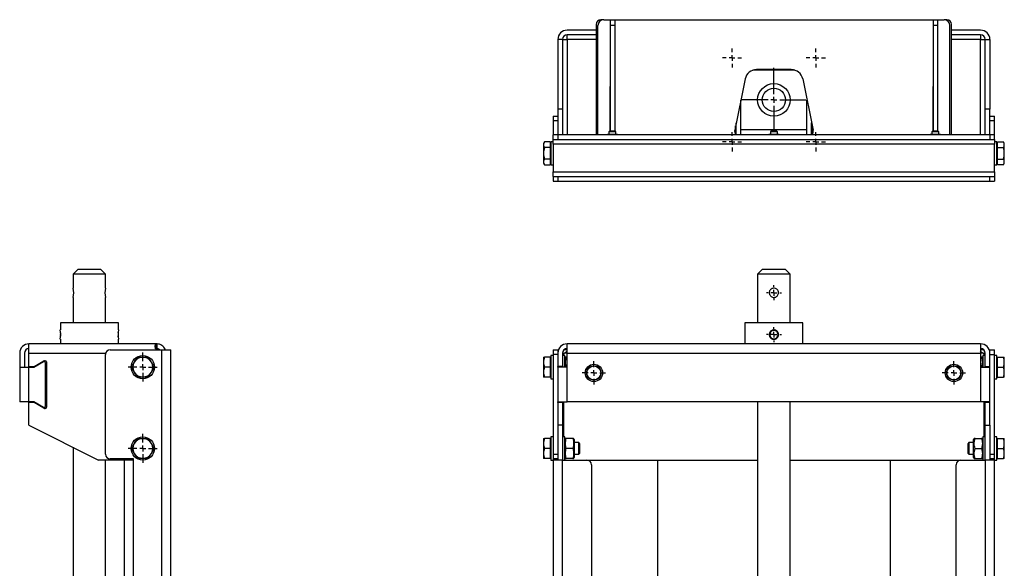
# Model space of a CAD drawing. Header units: millimetres. Extents: x 618 to 2510, y 38 to 1224.
# Tile 2 of 4: x 627 to 1475, y 752 to 1224. Entities that reach past the tile are written whole.
import ezdxf

# ---------------------------------------------------------------- set-up
doc = ezdxf.new("R2010")
doc.units = ezdxf.units.MM
doc.layers.add('FOND_DE_PLAN', color=7, linetype='Continuous')

# ---------------------------------------------------------------- blocks, each defined once
blk = doc.blocks.new('SW_CENTERMARKSYMBOL_3')
at = {"layer": 'FOND_DE_PLAN', "color": 0}
for p, q in [((-5, 0), (-6.5, 0)), ((0, 0), (-2.5, 0)), ((0, 5), (0, 6.5)), ((0, 0), (0, 2.5)), ((0, 0), (0, -2.5)), ((0, 0), (2.5, 0)), ((5, 0), (6.5, 0)), ((0, -5), (0, -6.5))]:
    blk.add_line(p, q, dxfattribs=at)
blk = doc.blocks.new('SW_CENTERMARKSYMBOL_4')
at = {"layer": 'FOND_DE_PLAN', "color": 0}
for p, q in [((-5, 0), (-6.5, 0)), ((0, 0), (-2.5, 0)), ((0, 5), (0, 6.5)), ((0, 0), (0, 2.5)), ((0, 0), (0, -2.5)), ((0, 0), (2.5, 0)), ((5, 0), (6.5, 0)), ((0, -5), (0, -6.5))]:
    blk.add_line(p, q, dxfattribs=at)
blk = doc.blocks.new('SW_CENTERMARKSYMBOL_7')
at = {"layer": 'FOND_DE_PLAN', "color": 0}
for p, q in [((0, 5), (0, 10)), ((-5, 0), (-10, 0)), ((0, 0), (-2.5, 0)), ((0, 0), (0, 2.5)), ((0, 0), (0, -2.5)), ((0, 0), (2.5, 0)), ((5, 0), (10, 0)), ((0, -5), (0, -10))]:
    blk.add_line(p, q, dxfattribs=at)
blk = doc.blocks.new('SW_CENTERMARKSYMBOL_11')
at = {"layer": 'FOND_DE_PLAN', "color": 0}
for p, q in [((0, 5), (0, 10)), ((-5, 0), (-10, 0)), ((0, 0), (-2.5, 0)), ((0, 0), (0, 2.5)), ((0, 0), (0, -2.5)), ((0, 0), (2.5, 0)), ((5, 0), (10, 0)), ((0, -5), (0, -10))]:
    blk.add_line(p, q, dxfattribs=at)
blk = doc.blocks.new('SW_CENTERMARKSYMBOL_14')
at = {"layer": 'FOND_DE_PLAN', "color": 0}
for p, q in [((0, 5), (0, 12.5)), ((-5, 0), (-12.5, 0)), ((0, 0), (-2.5, 0)), ((0, 0), (0, 2.5)), ((0, 0), (0, -2.5)), ((0, 0), (2.5, 0)), ((5, 0), (12.5, 0)), ((0, -5), (0, -12.5))]:
    blk.add_line(p, q, dxfattribs=at)
blk = doc.blocks.new('SW_CENTERMARKSYMBOL_15')
at = {"layer": 'FOND_DE_PLAN', "color": 0}
for p, q in [((0, 5), (0, 12.5)), ((-5, 0), (-12.5, 0)), ((0, 0), (-2.5, 0)), ((0, 0), (0, 2.5)), ((0, 0), (0, -2.5)), ((0, 0), (2.5, 0)), ((5, 0), (12.5, 0)), ((0, -5), (0, -12.5))]:
    blk.add_line(p, q, dxfattribs=at)
blk = doc.blocks.new('SW_CENTERMARKSYMBOL_19')
at = {"layer": 'FOND_DE_PLAN', "color": 0}
for p, q in [((0, 5), (0, 27.5)), ((-5, 0), (-27.5, 0)), ((0, 0), (-2.5, 0)), ((0, 0), (0, 2.5)), ((0, 0), (0, -2.5)), ((0, 0), (2.5, 0)), ((5, 0), (27.5, 0)), ((0, -5), (0, -27.5))]:
    blk.add_line(p, q, dxfattribs=at)
blk = doc.blocks.new('SW_CENTERMARKSYMBOL_20')
at = {"layer": 'FOND_DE_PLAN', "color": 0}
for p, q in [((-5, 0), (-8.25, 0)), ((0, 0), (-2.5, 0)), ((0, 5), (0, 8.25)), ((0, 0), (0, 2.5)), ((0, 0), (0, -2.5)), ((0, 0), (2.5, 0)), ((5, 0), (8.25, 0)), ((0, -5), (0, -8.25))]:
    blk.add_line(p, q, dxfattribs=at)
blk = doc.blocks.new('SW_CENTERMARKSYMBOL_21')
at = {"layer": 'FOND_DE_PLAN', "color": 0}
for p, q in [((-5, 0), (-8.25, 0)), ((0, 0), (-2.5, 0)), ((0, 5), (0, 8.25)), ((0, 0), (0, 2.5)), ((0, 0), (0, -2.5)), ((0, 0), (2.5, 0)), ((5, 0), (8.25, 0)), ((0, -5), (0, -8.25))]:
    blk.add_line(p, q, dxfattribs=at)
blk = doc.blocks.new('SW_CENTERMARKSYMBOL_22')
at = {"layer": 'FOND_DE_PLAN', "color": 0}
for p, q in [((-5, 0), (-8.25, 0)), ((0, 0), (-2.5, 0)), ((0, 5), (0, 8.25)), ((0, 0), (0, 2.5)), ((0, 0), (0, -2.5)), ((0, 0), (2.5, 0)), ((5, 0), (8.25, 0)), ((0, -5), (0, -8.25))]:
    blk.add_line(p, q, dxfattribs=at)
blk = doc.blocks.new('SW_CENTERMARKSYMBOL_23')
at = {"layer": 'FOND_DE_PLAN', "color": 0}
for p, q in [((-5, 0), (-8.25, 0)), ((0, 0), (-2.5, 0)), ((0, 5), (0, 8.25)), ((0, 0), (0, 2.5)), ((0, 0), (0, -2.5)), ((0, 0), (2.5, 0)), ((5, 0), (8.25, 0)), ((0, -5), (0, -8.25))]:
    blk.add_line(p, q, dxfattribs=at)

msp = doc.modelspace()

# ---------------------------------------------------------------- linework, layer by layer
at = {"color": 7, "linetype": 'Continuous', "lineweight": 25}
for p, q in [((1130.25, 1224.18), (1127.75, 1224.18)), ((1130.25, 1224.18), (1135.75, 1224.18)), ((1135.75, 1224.18), (1139.75, 1224.18)), ((1135.75, 1224.18), (1135.75, 1219.18)), ((1139.75, 1224.18), (1413.75, 1224.18)), ((1139.75, 1224.18), (1139.75, 1219.18)), ((1413.75, 1224.18), (1417.75, 1224.18)), ((1413.75, 1224.18), (1413.75, 1219.18)), ((1417.75, 1224.18), (1423.25, 1224.18)), ((1417.75, 1224.18), (1417.75, 1219.18)), ((1425.75, 1224.18), (1423.25, 1224.18)), ((1123.75, 1215.18), (1098.75, 1215.18)), ((1123.75, 1220.18), (1123.75, 1125.18)), ((1125.25, 1125.18), (1125.25, 1219.18)), ((1139.75, 1219.18), (1135.75, 1219.18)), ((1135.75, 1219.18), (1135.75, 1128.18)), ((1139.75, 1219.18), (1139.75, 1128.18)), ((1417.75, 1219.18), (1413.75, 1219.18)), ((1413.75, 1219.18), (1413.75, 1128.18)), ((1417.75, 1219.18), (1417.75, 1128.18)), ((1428.25, 1125.18), (1428.25, 1219.18)), ((1429.75, 1125.18), (1429.75, 1220.18)), ((1454.75, 1215.18), (1429.75, 1215.18)), ((1094.75, 1207.18), (1090.75, 1207.18)), ((1090.75, 1207.18), (1090.75, 1147.18)), ((1094.75, 1207.18), (1094.75, 1147.18)), ((1094.75, 1207.18), (1098.75, 1207.18)), ((1123.75, 1211.18), (1098.75, 1211.18)), ((1098.75, 1207.18), (1098.75, 1211.18)), ((1098.75, 1207.18), (1098.75, 1125.18)), ((1123.75, 1207.18), (1098.75, 1207.18)), ((1454.75, 1211.18), (1429.75, 1211.18)), ((1454.75, 1207.18), (1429.75, 1207.18)), ((1454.75, 1211.18), (1454.75, 1207.18)), ((1454.75, 1207.18), (1458.75, 1207.18)), ((1454.75, 1125.18), (1454.75, 1207.18)), ((1458.75, 1207.18), (1462.75, 1207.18)), ((1458.75, 1147.18), (1458.75, 1207.18)), ((1462.75, 1207.18), (1462.75, 1147.18)), ((1294.87, 1180.68), (1258.63, 1180.68)), ((1291.75, 1181.18), (1261.75, 1181.18)), ((1251.95, 1173.18), (1242.97, 1129.18)), ((1301.55, 1173.18), (1310.52, 1129.18)), ((1135.62, 1166.68), (1135.75, 1166.68)), ((1135.62, 1128.18), (1135.62, 1166.68)), ((1139.75, 1166.68), (1139.87, 1166.68)), ((1139.87, 1166.68), (1139.87, 1128.18)), ((1413.75, 1166.68), (1413.62, 1166.68)), ((1413.62, 1166.68), (1413.62, 1128.18)), ((1417.87, 1166.68), (1417.75, 1166.68)), ((1417.87, 1128.18), (1417.87, 1166.68)), ((1248.25, 1125.18), (1248.25, 1155.04)), ((1305.25, 1125.18), (1305.25, 1155.04)), ((1090.75, 1147.18), (1090.75, 1125.18)), ((1094.75, 1147.18), (1090.75, 1147.18)), ((1094.75, 1147.18), (1094.75, 1125.18)), ((1458.75, 1125.18), (1458.75, 1147.18)), ((1462.75, 1147.18), (1458.75, 1147.18)), ((1462.75, 1125.18), (1462.75, 1147.18)), ((1086.75, 1141.18), (1090.75, 1141.18)), ((1086.75, 1141.18), (1086.75, 1137.18)), ((1090.75, 1137.18), (1086.75, 1137.18)), ((1086.75, 1137.18), (1086.75, 1125.18)), ((1462.75, 1141.18), (1466.75, 1141.18)), ((1466.75, 1137.18), (1462.75, 1137.18)), ((1466.75, 1137.18), (1466.75, 1141.18)), ((1466.75, 1125.18), (1466.75, 1137.18)), ((1135.25, 1128.18), (1134.75, 1127.68)), ((1134.75, 1127.68), (1134.75, 1125.28)), ((1137.75, 1127.68), (1134.75, 1127.68)), ((1137.75, 1128.18), (1135.25, 1128.18)), ((1140.25, 1128.18), (1137.75, 1128.18)), ((1140.75, 1127.68), (1137.75, 1127.68)), ((1140.75, 1127.68), (1140.25, 1128.18)), ((1140.75, 1125.28), (1140.75, 1127.68)), ((1243.75, 1125.35), (1243.75, 1132.98)), ((1244.25, 1125.18), (1244.25, 1135.43)), ((1248.25, 1129.68), (1305.25, 1129.68)), ((1274.25, 1128.18), (1273.75, 1127.68)), ((1273.75, 1127.68), (1273.75, 1125.28)), ((1276.75, 1127.68), (1273.75, 1127.68)), ((1276.75, 1128.18), (1274.25, 1128.18)), ((1279.25, 1128.18), (1276.75, 1128.18)), ((1279.75, 1127.68), (1276.75, 1127.68)), ((1279.75, 1127.68), (1279.25, 1128.18)), ((1279.75, 1125.28), (1279.75, 1127.68)), ((1309.25, 1125.18), (1309.25, 1135.43)), ((1309.75, 1132.98), (1309.75, 1125.35)), ((1413.25, 1128.18), (1412.75, 1127.68)), ((1412.75, 1127.68), (1412.75, 1125.28)), ((1415.75, 1127.68), (1412.75, 1127.68)), ((1415.75, 1128.18), (1413.25, 1128.18)), ((1418.25, 1128.18), (1415.75, 1128.18)), ((1418.75, 1127.68), (1415.75, 1127.68)), ((1418.75, 1127.68), (1418.25, 1128.18)), ((1418.75, 1125.28), (1418.75, 1127.68)), ((1086.75, 1119.18), (1084.75, 1119.18)), ((1084.75, 1119.18), (1084.75, 1099.18)), ((1090.75, 1125.18), (1086.75, 1125.18)), ((1086.75, 1121.18), (1086.75, 1125.18)), ((1086.75, 1121.18), (1090.75, 1121.18)), ((1086.75, 1117.18), (1086.75, 1121.18)), ((1462.75, 1125.18), (1090.75, 1125.18)), ((1090.75, 1125.18), (1090.75, 1121.18)), ((1090.75, 1121.18), (1462.75, 1121.18)), ((1133.35, 1125.28), (1133.17, 1125.18)), ((1137.75, 1125.28), (1133.35, 1125.28)), ((1142.15, 1125.28), (1137.75, 1125.28)), ((1142.32, 1125.18), (1142.15, 1125.28)), ((1243.75, 1126.18), (1244.25, 1126.18)), ((1272.35, 1125.28), (1272.17, 1125.18)), ((1276.75, 1125.28), (1272.35, 1125.28)), ((1281.15, 1125.28), (1276.75, 1125.28)), ((1281.32, 1125.18), (1281.15, 1125.28)), ((1309.25, 1126.18), (1309.75, 1126.18)), ((1411.35, 1125.28), (1411.17, 1125.18)), ((1415.75, 1125.28), (1411.35, 1125.28)), ((1420.15, 1125.28), (1415.75, 1125.28)), ((1420.32, 1125.18), (1420.15, 1125.28)), ((1462.75, 1125.18), (1462.75, 1121.18)), ((1466.75, 1125.18), (1462.75, 1125.18)), ((1462.75, 1121.18), (1466.75, 1121.18)), ((1466.75, 1121.18), (1466.75, 1125.18)), ((1466.75, 1121.18), (1466.75, 1117.18)), ((1468.75, 1119.18), (1466.75, 1119.18)), ((1468.75, 1099.18), (1468.75, 1119.18)), ((1079.11, 1118.99), (1078.35, 1117.68)), ((1078.35, 1117.68), (1078.35, 1116.54)), ((1078.35, 1116.54), (1078.35, 1109.18)), ((1084.15, 1118.99), (1079.11, 1118.99)), ((1084.15, 1114.09), (1079.11, 1114.09)), ((1084.15, 1118.99), (1084.15, 1114.09)), ((1084.75, 1116.88), (1084.15, 1116.88)), ((1084.15, 1114.09), (1084.15, 1104.27)), ((1466.75, 1117.18), (1086.75, 1117.18)), ((1086.75, 1117.18), (1086.75, 1093.18)), ((1466.75, 1093.18), (1466.75, 1117.18)), ((1469.35, 1116.88), (1468.75, 1116.88)), ((1469.35, 1118.99), (1474.39, 1118.99)), ((1469.35, 1114.09), (1469.35, 1118.99)), ((1469.35, 1104.27), (1469.35, 1114.09)), ((1469.35, 1114.09), (1474.39, 1114.09)), ((1475.15, 1117.68), (1474.39, 1118.99)), ((1475.15, 1116.54), (1475.15, 1117.68)), ((1475.15, 1109.18), (1475.15, 1116.54)), ((1078.35, 1109.18), (1078.35, 1101.82)), ((1084.15, 1104.27), (1079.11, 1104.27)), ((1084.15, 1104.27), (1084.15, 1099.36)), ((1469.35, 1104.27), (1474.39, 1104.27)), ((1469.35, 1099.36), (1469.35, 1104.27)), ((1475.15, 1101.82), (1475.15, 1109.18)), ((1078.35, 1101.82), (1078.35, 1100.68)), ((1078.35, 1100.68), (1079.11, 1099.36)), ((1079.11, 1099.36), (1084.15, 1099.36)), ((1084.15, 1101.48), (1084.75, 1101.48)), ((1084.75, 1099.18), (1086.75, 1099.18)), ((1466.75, 1099.18), (1468.75, 1099.18)), ((1468.75, 1101.48), (1469.35, 1101.48)), ((1474.39, 1099.36), (1469.35, 1099.36)), ((1474.39, 1099.36), (1475.15, 1100.68)), ((1475.15, 1100.68), (1475.15, 1101.82)), ((1086.75, 1093.18), (1466.75, 1093.18)), ((1086.75, 1089.18), (1086.75, 1093.18)), ((1086.75, 1089.18), (1086.75, 1085.18)), ((1086.75, 1089.18), (1090.75, 1089.18)), ((1090.75, 1089.18), (1462.75, 1089.18)), ((1090.75, 1089.18), (1090.75, 1085.18)), ((1462.75, 1085.18), (1462.75, 1089.18)), ((1462.75, 1089.18), (1466.75, 1089.18)), ((1466.75, 1093.18), (1466.75, 1089.18)), ((1466.75, 1089.18), (1466.75, 1085.18)), ((1086.75, 1085.18), (1090.75, 1085.18)), ((1090.75, 1085.18), (1462.75, 1085.18)), ((1462.75, 1085.18), (1466.75, 1085.18)), ((677.32, 1009.17), (673.32, 1005.17)), ((687.32, 1009.17), (677.32, 1009.17)), ((697.32, 1009.17), (687.32, 1009.17)), ((701.32, 1005.17), (697.32, 1009.17)), ((1266.75, 1009.17), (1262.75, 1005.17)), ((1286.75, 1009.17), (1266.75, 1009.17)), ((1290.75, 1005.17), (1286.75, 1009.17)), ((673.32, 1005.17), (673.32, 993.17)), ((687.32, 1005.17), (673.32, 1005.17)), ((701.32, 1005.17), (687.32, 1005.17)), ((701.32, 993.17), (701.32, 1005.17)), ((1262.75, 1005.17), (1262.75, 963.17)), ((1290.75, 1005.17), (1262.75, 1005.17)), ((1290.75, 963.17), (1290.75, 1005.17)), ((673.32, 985.17), (673.32, 963.17)), ((701.32, 963.17), (701.32, 985.17)), ((662.32, 963.17), (662.32, 957.17)), ((712.32, 963.17), (662.32, 963.17)), ((712.32, 957.17), (712.32, 963.17)), ((1251.75, 963.17), (1251.75, 945.17)), ((1301.75, 963.17), (1251.75, 963.17)), ((1301.75, 945.17), (1301.75, 963.17)), ((1273.46, 950.9), (1273.96, 950.94)), ((1274.08, 950.79), (1273.95, 950.31)), ((1273.96, 950.94), (1274.13, 950.96)), ((1274.13, 950.96), (1274.08, 950.79)), ((1276.22, 956.7), (1276.14, 956.55)), ((1276.43, 957.16), (1276.22, 956.7)), ((745.15, 945.17), (635.32, 945.17)), ((635.32, 937.17), (635.32, 945.17)), ((662.32, 949.17), (662.32, 945.17)), ((712.32, 945.17), (712.32, 949.17)), ((745.15, 941.17), (745.15, 945.17)), ((745.15, 945.17), (745.32, 945.17)), ((745.32, 941.17), (745.15, 941.17)), ((745.32, 945.17), (745.32, 941.17)), ((1454.75, 945.17), (1098.75, 945.17)), ((1098.75, 937.17), (1098.75, 945.17)), ((1454.75, 945.17), (1454.75, 937.17)), ((627.32, 937.17), (627.32, 925.18)), ((631.32, 937.17), (631.32, 925.18)), ((635.32, 925.67), (635.32, 937.17)), ((635.32, 937.17), (701.44, 937.17)), ((701.32, 850.17), (701.32, 936.17)), ((705.32, 940.17), (749.32, 940.17)), ((749.32, 940.17), (749.32, 368.17)), ((749.32, 940.17), (757.32, 940.17)), ((757.32, 365.17), (757.32, 940.17)), ((1078.35, 933.67), (1078.35, 929.42)), ((1084.15, 933.67), (1079.11, 933.67)), ((1084.15, 933.67), (1084.15, 925.17)), ((1084.75, 932.87), (1084.15, 932.87)), ((1086.75, 935.17), (1084.75, 935.17)), ((1084.75, 935.17), (1084.75, 915.17)), ((1086.75, 940.17), (1090.75, 940.17)), ((1086.75, 940.17), (1086.75, 936.17)), ((1090.75, 936.17), (1086.75, 936.17)), ((1086.75, 936.17), (1086.75, 850.17)), ((1090.75, 940.17), (1090.75, 937.17)), ((1090.75, 940.17), (1091.33, 940.17)), ((1090.75, 937.17), (1090.75, 925.67)), ((1094.75, 937.17), (1094.75, 925.67)), ((1096.75, 935.17), (1094.75, 935.17)), ((1095.6, 937.05), (1095.6, 935.17)), ((1098.75, 940.17), (1096.1, 940.17)), ((1098.75, 937.17), (1096.42, 937.17)), ((1096.75, 925.17), (1096.75, 935.17)), ((1097.24, 933.67), (1096.75, 932.82)), ((1098.75, 933.67), (1098, 933.67)), ((1098.75, 925.18), (1098.75, 937.17)), ((1098.75, 937.17), (1454.75, 937.17)), ((1457.39, 940.17), (1454.75, 940.17)), ((1454.75, 937.17), (1454.75, 925.18)), ((1457.08, 937.17), (1454.75, 937.17)), ((1454.75, 933.67), (1455.5, 933.67)), ((1456.75, 932.82), (1456.26, 933.67)), ((1458.75, 935.17), (1456.75, 935.17)), ((1456.75, 935.17), (1456.75, 925.17)), ((1457.9, 935.17), (1457.9, 937.05)), ((1458.75, 925.67), (1458.75, 937.17)), ((1462.16, 940.17), (1462.75, 940.17)), ((1462.75, 940.17), (1466.75, 940.17)), ((1462.75, 937.17), (1462.75, 940.17)), ((1462.75, 925.67), (1462.75, 937.17)), ((1462.75, 936.17), (1466.75, 936.17)), ((1466.75, 936.17), (1466.75, 940.17)), ((1466.75, 850.17), (1466.75, 936.17)), ((1468.75, 935.17), (1466.75, 935.17)), ((1468.75, 915.17), (1468.75, 935.17)), ((1469.35, 932.87), (1468.75, 932.87)), ((1469.35, 933.67), (1474.39, 933.67)), ((1469.35, 925.17), (1469.35, 933.67)), ((1475.15, 929.42), (1475.15, 933.67)), ((627.32, 925.18), (631.32, 925.18)), ((627.32, 925.17), (627.32, 925.18)), ((627.32, 925.17), (627.32, 895.17)), ((627.32, 925.17), (635.32, 925.17)), ((631.32, 925.18), (631.32, 925.17)), ((635.32, 925.67), (639.66, 925.67)), ((635.32, 895.17), (635.32, 925.17)), ((635.32, 925.17), (639.62, 925.17)), ((639.62, 925.17), (647.82, 929.91)), ((639.66, 925.67), (648.09, 930.54)), ((648.59, 930.67), (649.32, 930.67)), ((649.32, 929.04), (649.32, 891.3)), ((650.32, 929.67), (650.32, 890.67)), ((1078.35, 929.42), (1078.35, 920.92)), ((1084.15, 925.17), (1079.11, 925.17)), ((1084.15, 925.17), (1084.15, 916.67)), ((1094.75, 925.67), (1090.75, 925.67)), ((1090.75, 925.17), (1090.75, 925.67)), ((1090.75, 925.17), (1090.75, 895.17)), ((1098.75, 925.17), (1090.75, 925.17)), ((1094.75, 925.67), (1094.75, 925.17)), ((1098.76, 925.18), (1098.75, 925.18)), ((1098.75, 925.17), (1098.76, 925.17)), ((1098.75, 895.17), (1098.75, 925.17)), ((1098.76, 925.17), (1098.76, 925.18)), ((1454.75, 925.18), (1454.74, 925.18)), ((1454.74, 925.17), (1454.74, 925.18)), ((1454.75, 925.17), (1454.74, 925.17)), ((1454.75, 925.17), (1454.75, 895.17)), ((1454.75, 925.17), (1462.75, 925.17)), ((1458.75, 925.67), (1462.75, 925.67)), ((1458.75, 925.67), (1458.75, 925.17)), ((1462.75, 925.17), (1462.75, 925.67)), ((1462.75, 895.17), (1462.75, 925.17)), ((1469.35, 925.17), (1474.39, 925.17)), ((1469.35, 916.67), (1469.35, 925.17)), ((1475.15, 920.92), (1475.15, 929.42)), ((1078.35, 920.92), (1078.35, 916.67)), ((1084.15, 916.67), (1079.11, 916.67)), ((1084.15, 917.47), (1084.75, 917.47)), ((1468.75, 917.47), (1469.35, 917.47)), ((1469.35, 916.67), (1474.39, 916.67)), ((1475.15, 916.67), (1475.15, 920.92)), ((1084.75, 915.17), (1086.75, 915.17)), ((1466.75, 915.17), (1468.75, 915.17)), ((635.32, 895.17), (627.32, 895.17)), ((639.62, 895.17), (635.32, 895.17)), ((639.66, 894.67), (635.32, 894.67)), ((635.32, 875.17), (635.32, 894.67)), ((647.82, 890.44), (639.62, 895.17)), ((648.09, 889.81), (639.66, 894.67)), ((1090.75, 895.17), (1098.75, 895.17)), ((1090.75, 894.67), (1090.75, 895.17)), ((1094.75, 894.67), (1090.75, 894.67)), ((1090.75, 894.67), (1090.75, 875.17)), ((1094.75, 895.17), (1094.75, 894.67)), ((1094.75, 894.67), (1094.75, 875.17)), ((1095.6, 895.17), (1095.6, 865.17)), ((1454.75, 895.17), (1098.75, 895.17)), ((1262.75, 895.17), (1262.75, 721.17)), ((1290.75, 721.17), (1290.75, 895.17)), ((1462.75, 895.17), (1454.75, 895.17)), ((1457.9, 865.17), (1457.9, 895.17)), ((1458.75, 895.17), (1458.75, 894.67)), ((1458.75, 875.17), (1458.75, 894.67)), ((1462.75, 894.67), (1458.75, 894.67)), ((1462.75, 894.67), (1462.75, 895.17)), ((1462.75, 875.17), (1462.75, 894.67)), ((649.32, 889.67), (648.59, 889.67)), ((635.32, 875.17), (695.32, 845.17)), ((1094.75, 875.17), (1090.75, 875.17)), ((1090.75, 875.17), (1090.75, 845.17)), ((1094.75, 875.17), (1094.75, 845.17)), ((1458.75, 875.17), (1462.75, 875.17)), ((1458.75, 845.17), (1458.75, 875.17)), ((1462.75, 875.17), (1462.75, 845.17)), ((1086.75, 865.17), (1084.75, 865.17)), ((1084.75, 865.17), (1084.75, 845.17)), ((1096.75, 865.17), (1094.75, 865.17)), ((1096.75, 845.17), (1096.75, 865.17)), ((1458.75, 865.17), (1456.75, 865.17)), ((1456.75, 865.17), (1456.75, 845.17)), ((1468.75, 865.17), (1466.75, 865.17)), ((1468.75, 845.17), (1468.75, 865.17)), ((1078.35, 863.67), (1078.35, 859.42)), ((1078.35, 859.42), (1078.35, 850.92)), ((1084.15, 863.67), (1079.11, 863.67)), ((1084.15, 863.67), (1084.15, 855.17)), ((1084.75, 862.87), (1084.15, 862.87)), ((1097.24, 863.67), (1096.75, 862.82)), ((1103.5, 863.67), (1098, 863.67)), ((1104.75, 862.82), (1104.26, 863.67)), ((1104.75, 862.82), (1104.75, 847.52)), ((1108.83, 860.17), (1104.75, 860.17)), ((1109.75, 859.25), (1108.83, 860.17)), ((1108.83, 855.17), (1108.83, 860.17)), ((1109.75, 851.09), (1109.75, 859.25)), ((1444.67, 860.17), (1443.75, 859.25)), ((1443.75, 859.25), (1443.75, 851.09)), ((1448.75, 860.17), (1444.67, 860.17)), ((1444.67, 860.17), (1444.67, 855.17)), ((1449.24, 863.67), (1448.75, 862.82)), ((1448.75, 847.52), (1448.75, 862.82)), ((1450, 863.67), (1455.5, 863.67)), ((1456.75, 862.82), (1456.26, 863.67)), ((1469.35, 862.87), (1468.75, 862.87)), ((1469.35, 855.17), (1469.35, 863.67)), ((1469.35, 863.67), (1474.39, 863.67)), ((1475.15, 859.42), (1475.15, 863.67)), ((1475.15, 850.92), (1475.15, 859.42)), ((673.32, 856.17), (673.32, 740.17)), ((1078.35, 850.92), (1078.35, 846.67)), ((1084.15, 855.17), (1079.11, 855.17)), ((1084.15, 855.17), (1084.15, 846.67)), ((1086.75, 850.17), (1090.75, 850.17)), ((1086.75, 850.17), (1086.75, 846.17)), ((1103.5, 855.17), (1098, 855.17)), ((1104.75, 850.17), (1108.83, 850.17)), ((1108.83, 850.17), (1108.83, 855.17)), ((1108.83, 850.17), (1109.75, 851.09)), ((1443.75, 851.09), (1444.67, 850.17)), ((1444.67, 855.17), (1444.67, 850.17)), ((1444.67, 850.17), (1448.75, 850.17)), ((1450, 855.17), (1455.5, 855.17)), ((1462.75, 850.17), (1466.75, 850.17)), ((1466.75, 846.17), (1466.75, 850.17)), ((1469.35, 855.17), (1474.39, 855.17)), ((1469.35, 846.67), (1469.35, 855.17)), ((1475.15, 846.67), (1475.15, 850.92)), ((718.39, 845.17), (695.32, 845.17)), ((701.32, 740.17), (701.32, 845.17)), ((725.32, 846.17), (705.32, 846.17)), ((717.32, 845.17), (717.32, 365.17)), ((725.32, 845.17), (718.39, 845.17)), ((725.32, 845.17), (725.32, 846.17)), ((725.32, 368.17), (725.32, 845.17)), ((1084.15, 846.67), (1079.11, 846.67)), ((1084.15, 847.47), (1084.75, 847.47)), ((1084.75, 845.17), (1086.75, 845.17)), ((1090.75, 846.17), (1086.75, 846.17)), ((1086.75, 846.17), (1086.75, 845.17)), ((1090.75, 845.17), (1086.75, 845.17)), ((1086.75, 845.17), (1086.75, 368.17)), ((1094.75, 845.17), (1090.75, 845.17)), ((1094.75, 365.17), (1094.75, 845.17)), ((1094.75, 845.17), (1115.75, 845.17)), ((1096.75, 847.52), (1097.24, 846.67)), ((1103.5, 846.67), (1098, 846.67)), ((1104.26, 846.67), (1104.75, 847.52)), ((1115.75, 845.17), (1262.75, 845.17)), ((1119.75, 841.17), (1119.75, 366.17)), ((1176.75, 659.17), (1176.75, 845.17)), ((1290.75, 845.17), (1437.75, 845.17)), ((1376.75, 845.17), (1376.75, 659.17)), ((1433.75, 366.17), (1433.75, 841.17)), ((1437.75, 845.17), (1458.75, 845.17)), ((1448.75, 847.52), (1449.24, 846.67)), ((1450, 846.67), (1455.5, 846.67)), ((1456.26, 846.67), (1456.75, 847.52)), ((1462.75, 845.17), (1458.75, 845.17)), ((1458.75, 845.17), (1458.75, 365.17)), ((1466.75, 846.17), (1462.75, 846.17)), ((1466.75, 845.17), (1462.75, 845.17)), ((1466.75, 845.17), (1466.75, 846.17)), ((1466.75, 845.17), (1468.75, 845.17)), ((1466.75, 368.17), (1466.75, 845.17)), ((1468.75, 847.47), (1469.35, 847.47)), ((1469.35, 846.67), (1474.39, 846.67))]:
    msp.add_line(p, q, dxfattribs=at)
for centre, radius in [((1276.75, 1155.18), 14), ((1276.75, 1155.18), 10), ((733.32, 925.17), 10), ((1121.75, 920.17), 7.5), ((1121.75, 920.17), 6.24), ((1121.75, 920.17), 6), ((1431.75, 920.17), 7.5), ((1431.75, 920.17), 6.24), ((1431.75, 920.17), 6), ((733.32, 855.17), 10)]:
    msp.add_circle(centre, radius, dxfattribs=at)
for centre, radius, start, end in [((1127.75, 1220.18), 4, 90, 180), ((1130.25, 1219.18), 5, 90, 180), ((1423.25, 1219.18), 5, 0, 90), ((1425.75, 1220.18), 4, 0, 90), ((1098.75, 1207.18), 8, 90, 180), ((1454.75, 1207.18), 8, 0, 90), ((1098.75, 1207.18), 4, 90, 180), ((1454.75, 1207.18), 4, 0, 90), ((1261.75, 1171.18), 10, 90, 168.46762), ((1291.75, 1171.18), 10, 11.53238, 90), ((1247.87, 1128.18), 5, 168.46762, 216.8699), ((1305.62, 1128.18), 5, 323.1301, 11.53238), ((659.64, 989.17), 14.25, 343.70046, 16.29954), ((715, 989.17), 14.25, 163.70305, 196.29695), ((637.49, 953.17), 25.14, 350.84566, 9.15434), ((669.19, 953.17), 6.88, 166.76296, 180), ((669.19, 953.17), 6.88, 180, 191.86743), ((737.14, 953.17), 25.14, 170.8464, 189.1536), ((1276.75, 953.17), 3.57, 101.73939, 218.5672), ((1276.75, 953.17), 3.57, 221.73939, 338.5672), ((1276.75, 953.17), 3.57, 341.73939, 98.5672), ((635.32, 937.17), 8, 90, 180), ((635.32, 937.17), 4, 90, 180), ((1098.75, 937.17), 8, 90, 180), ((1098.75, 937.17), 4, 90, 180), ((1454.75, 937.17), 8, 0, 90), ((1454.75, 937.17), 4, 0, 90), ((705.32, 936.17), 4, 90, 180), ((733.32, 925.17), 8.5, 90, 150), ((733.32, 925.17), 8.5, 30, 90), ((1095.3, 942.04), 5, 273.44888, 282.94329), ((1458.2, 942.04), 5, 257.05671, 266.55112), ((648.32, 929.04), 1, 0, 120), ((648.59, 929.67), 1, 90, 120), ((649.32, 929.67), 1, 0, 90), ((733.32, 925.17), 8.5, 150, 210), ((733.32, 925.17), 8.5, 330, 30), ((733.32, 925.17), 8.5, 210, 270), ((733.32, 925.17), 8.5, 270, 330), ((648.32, 891.3), 1, 240, 0), ((649.32, 890.67), 1, 270, 360), ((648.59, 890.67), 1, 240, 270), ((733.32, 855.17), 8.5, 150, 210), ((733.32, 855.17), 8.5, 90, 150), ((733.32, 855.17), 8.5, 30, 90), ((733.32, 855.17), 8.5, 330, 30), ((705.32, 850.17), 4, 180, 270), ((733.32, 855.17), 8.5, 210, 270), ((733.32, 855.17), 8.5, 270, 330), ((1115.75, 841.17), 4, 0, 90), ((1437.75, 841.17), 4, 90, 180)]:
    msp.add_arc(centre, radius, start, end, dxfattribs=at)
for points, knots in [([(1079.11, 1118.99), (1078.88, 1118.59), (1078.68, 1118.19), (1078.42, 1117.37), (1078.35, 1116.96), (1078.35, 1116.54)], [0, 0, 0, 0, 0.5, 0.5, 1, 1, 1, 1]), ([(1078.35, 1116.54), (1078.35, 1116.12), (1078.42, 1115.71), (1078.68, 1114.89), (1078.88, 1114.49), (1079.11, 1114.09)], [0, 0, 0, 0, 0.5, 0.5, 1, 1, 1, 1]), ([(1079.11, 1114.09), (1078.88, 1113.29), (1078.68, 1112.48), (1078.42, 1110.84), (1078.35, 1110.02), (1078.35, 1109.18)], [0, 0, 0, 0, 0.5, 0.5, 1, 1, 1, 1]), ([(1475.15, 1116.54), (1475.15, 1116.96), (1475.08, 1117.37), (1474.81, 1118.19), (1474.62, 1118.59), (1474.39, 1118.99)], [0, 0, 0, 0, 0.5, 0.5, 1, 1, 1, 1]), ([(1474.39, 1114.09), (1474.62, 1114.49), (1474.81, 1114.89), (1475.08, 1115.71), (1475.15, 1116.12), (1475.15, 1116.54)], [0, 0, 0, 0, 0.5, 0.5, 1, 1, 1, 1]), ([(1475.15, 1109.18), (1475.15, 1110.02), (1475.08, 1110.84), (1474.81, 1112.48), (1474.62, 1113.29), (1474.39, 1114.09)], [0, 0, 0, 0, 0.5, 0.5, 1, 1, 1, 1]), ([(1078.35, 1109.18), (1078.35, 1108.34), (1078.42, 1107.52), (1078.68, 1105.88), (1078.88, 1105.07), (1079.11, 1104.27)], [0, 0, 0, 0, 0.5, 0.5, 1, 1, 1, 1]), ([(1079.11, 1104.27), (1078.88, 1103.87), (1078.68, 1103.47), (1078.42, 1102.65), (1078.35, 1102.24), (1078.35, 1101.82)], [0, 0, 0, 0, 0.5, 0.5, 1, 1, 1, 1]), ([(1474.39, 1104.27), (1474.62, 1105.07), (1474.81, 1105.88), (1475.08, 1107.52), (1475.15, 1108.34), (1475.15, 1109.18)], [0, 0, 0, 0, 0.5, 0.5, 1, 1, 1, 1]), ([(1475.15, 1101.82), (1475.15, 1102.24), (1475.08, 1102.65), (1474.81, 1103.47), (1474.62, 1103.87), (1474.39, 1104.27)], [0, 0, 0, 0, 0.5, 0.5, 1, 1, 1, 1]), ([(1078.35, 1101.82), (1078.35, 1101.4), (1078.42, 1100.99), (1078.68, 1100.17), (1078.88, 1099.77), (1079.11, 1099.36)], [0, 0, 0, 0, 0.5, 0.5, 1, 1, 1, 1]), ([(1474.39, 1099.36), (1474.62, 1099.77), (1474.81, 1100.17), (1475.08, 1100.99), (1475.15, 1101.4), (1475.15, 1101.82)], [0, 0, 0, 0, 0.5, 0.5, 1, 1, 1, 1]), ([(1276.75, 993.17), (1277.19, 993.13), (1278.07, 993.04), (1279.24, 992.38), (1280.16, 991.4), (1280.66, 990.26), (1280.8, 989.05), (1280.6, 987.85), (1279.97, 986.68), (1278.98, 985.76), (1277.84, 985.26), (1276.63, 985.12), (1275.43, 985.32), (1274.25, 985.95), (1273.33, 986.94), (1272.79, 988.2), (1272.69, 989.55), (1273.04, 990.84), (1273.77, 991.95), (1274.84, 992.77), (1275.91, 993.13), (1276.55, 993.16), (1276.75, 993.17)], [0, 0, 0, 0, 0.05222, 0.104392, 0.157805, 0.21227, 0.250022, 0.302193, 0.354312, 0.407786, 0.462235, 0.500045, 0.552264, 0.604437, 0.657849, 0.712315, 0.765369, 0.816718, 0.868735, 0.922707, 0.976959, 1, 1, 1, 1]), ([(712.32, 953.24), (712.31, 953.53), (712.29, 954.14), (712.15, 954.73), (712.07, 955.04)], [0, 0, 0, 0, 0.4838622, 1, 1, 1, 1]), ([(712.07, 951.31), (712.13, 951.53), (712.3, 952.16), (712.31, 952.82), (712.32, 953.24)], [0, 0, 0, 0, 0.359734, 1, 1, 1, 1]), ([(1276.75, 949.17), (1276.48, 949.17), (1276.22, 949.2), (1275.71, 949.3), (1275.46, 949.38), (1274.97, 949.58), (1274.74, 949.7), (1274.31, 949.99), (1274.1, 950.16), (1273.74, 950.53), (1273.57, 950.73), (1273.28, 951.16), (1273.15, 951.4), (1272.95, 951.88), (1272.88, 952.13), (1272.77, 952.65), (1272.75, 952.91), (1272.75, 953.43), (1272.77, 953.69), (1272.88, 954.21), (1272.95, 954.46), (1273.15, 954.94), (1273.28, 955.17), (1273.56, 955.61), (1273.73, 955.81), (1274.1, 956.18), (1274.3, 956.35), (1274.74, 956.64), (1274.97, 956.76), (1275.45, 956.97), (1275.7, 957.04), (1276.22, 957.14), (1276.48, 957.17), (1277.01, 957.17), (1277.27, 957.15), (1277.78, 957.04), (1278.04, 956.97), (1278.52, 956.77), (1278.75, 956.64), (1279.18, 956.35), (1279.39, 956.19), (1279.76, 955.82), (1279.92, 955.62), (1280.22, 955.18), (1280.34, 954.95), (1280.54, 954.47), (1280.62, 954.22), (1280.72, 953.7), (1280.75, 953.44), (1280.75, 952.91), (1280.72, 952.65), (1280.62, 952.14), (1280.54, 951.88), (1280.34, 951.4), (1280.22, 951.17), (1279.93, 950.73), (1279.76, 950.53), (1279.39, 950.16), (1279.19, 949.99), (1278.76, 949.7), (1278.52, 949.58), (1278.04, 949.38), (1277.79, 949.3), (1277.27, 949.2), (1277.01, 949.17), (1276.75, 949.17)], [0, 0, 0, 0, 0.03125, 0.03125, 0.0625, 0.0625, 0.09375, 0.09375, 0.125, 0.125, 0.15625, 0.15625, 0.1875, 0.1875, 0.21875, 0.21875, 0.25, 0.25, 0.28125, 0.28125, 0.3125, 0.3125, 0.34375, 0.34375, 0.375, 0.375, 0.40625, 0.40625, 0.4375, 0.4375, 0.46875, 0.46875, 0.5, 0.5, 0.53125, 0.53125, 0.5625, 0.5625, 0.59375, 0.59375, 0.625, 0.625, 0.65625, 0.65625, 0.6875, 0.6875, 0.71875, 0.71875, 0.75, 0.75, 0.78125, 0.78125, 0.8125, 0.8125, 0.84375, 0.84375, 0.875, 0.875, 0.90625, 0.90625, 0.9375, 0.9375, 0.96875, 0.96875, 1, 1, 1, 1]), ([(745.15, 945.17), (744.82, 945.13), (744.17, 945.05), (743.77, 944.26), (743.76, 942.94), (744.04, 941.46), (744.54, 940.5), (744.72, 940.17)], [0, 0, 0, 0, 0.21527, 0.432113, 0.655688, 0.879672, 1, 1, 1, 1]), ([(744.29, 941.05), (744.3, 941.06), (744.5, 941.18), (744.84, 941.18), (745.15, 941.17)], [0, 0, 0, 0, 0.072818, 1, 1, 1, 1]), ([(752.69, 940.17), (752.63, 940.36), (752.36, 941.13), (751.4, 942.5), (749.76, 943.95), (747.76, 944.89), (746.22, 945.16), (745.45, 945.17), (745.32, 945.17)], [0, 0, 0, 0, 0.067546, 0.280581, 0.503842, 0.727508, 0.951315, 1, 1, 1, 1]), ([(745.32, 941.17), (745.58, 941.16), (746.05, 941.14), (746.9, 940.87), (747.55, 940.53), (747.85, 940.25), (747.93, 940.17)], [0, 0, 0, 0, 0.347881, 0.622672, 0.898919, 1, 1, 1, 1]), ([(725.96, 929.42), (726.37, 930.15), (726.79, 930.86), (727.6, 932.28), (728.01, 932.98), (728.41, 933.67)], [0, 0, 0, 0, 0.5, 0.5, 1, 1, 1, 1]), ([(728.41, 933.67), (729.21, 933.67), (730.82, 933.67), (732.48, 933.67), (733.32, 933.67)], [0, 0, 0, 0, 0.495458, 1, 1, 1, 1]), ([(733.32, 933.67), (734.14, 933.67), (735.8, 933.67), (737.41, 933.67), (738.22, 933.67)], [0, 0, 0, 0, 0.494511, 1, 1, 1, 1]), ([(738.22, 933.67), (738.63, 932.98), (739.03, 932.28), (739.85, 930.86), (740.26, 930.15), (740.68, 929.42)], [0, 0, 0, 0, 0.5, 0.5, 1, 1, 1, 1]), ([(1079.11, 933.67), (1078.88, 932.98), (1078.68, 932.28), (1078.42, 930.86), (1078.35, 930.15), (1078.35, 929.42)], [0, 0, 0, 0, 0.5, 0.5, 1, 1, 1, 1]), ([(1078.35, 933.67), (1078.39, 933.67), (1078.46, 933.67), (1078.89, 933.67), (1079.11, 933.67)], [0, 0, 0, 0, 0.494511, 1, 1, 1, 1]), ([(1098.75, 939.11), (1098.46, 938.7), (1097.85, 937.86), (1096.9, 937.41), (1096.42, 937.17)], [0, 0, 0, 0, 0.484388, 1, 1, 1, 1]), ([(1096.42, 937.17), (1097.09, 937.32), (1097.94, 937.52), (1098.6, 938.05), (1098.75, 938.16)], [0, 0, 0, 0, 0.783193, 1, 1, 1, 1]), ([(1098, 925.17), (1097.77, 925.87), (1097.58, 926.56), (1097.31, 927.98), (1097.24, 928.69), (1097.24, 929.77), (1097.26, 930.14), (1097.33, 930.86), (1097.38, 931.21), (1097.58, 932.28), (1097.77, 932.98), (1098, 933.67)], [0, 0, 0, 0, 0.25, 0.25, 0.5, 0.5, 0.625, 0.625, 0.75, 0.75, 1, 1, 1, 1]), ([(1098, 933.67), (1097.77, 933.67), (1097.34, 933.67), (1097.29, 933.67), (1097.27, 933.67)], [0, 0, 0, 0, 0.528943, 1, 1, 1, 1]), ([(1457.08, 937.17), (1456.65, 937.38), (1455.71, 937.83), (1455.08, 938.65), (1454.75, 939.09)], [0, 0, 0, 0, 0.463595, 1, 1, 1, 1]), ([(1454.75, 938.16), (1454.88, 938.06), (1455.54, 937.53), (1456.4, 937.33), (1457.08, 937.17)], [0, 0, 0, 0, 0.201356, 1, 1, 1, 1]), ([(1455.5, 933.67), (1455.73, 932.98), (1455.92, 932.28), (1456.18, 930.87), (1456.26, 930.15), (1456.26, 929.07), (1456.24, 928.71), (1456.17, 927.99), (1456.12, 927.63), (1455.92, 926.57), (1455.73, 925.87), (1455.5, 925.17)], [0, 0, 0, 0, 0.25, 0.25, 0.5, 0.5, 0.625, 0.625, 0.75, 0.75, 1, 1, 1, 1]), ([(1456.23, 933.67), (1456.24, 933.67), (1456.31, 933.67), (1456.06, 933.67), (1455.69, 933.67), (1455.5, 933.67)], [0, 0, 0, 0, 0.069432, 0.530453, 1, 1, 1, 1]), ([(1475.15, 929.42), (1475.15, 930.15), (1475.08, 930.86), (1474.81, 932.28), (1474.62, 932.98), (1474.39, 933.67)], [0, 0, 0, 0, 0.5, 0.5, 1, 1, 1, 1]), ([(1474.39, 933.67), (1474.6, 933.67), (1475.03, 933.67), (1475.11, 933.67), (1475.15, 933.67)], [0, 0, 0, 0, 0.495458, 1, 1, 1, 1]), ([(723.5, 925.17), (723.9, 925.87), (724.31, 926.57), (725.12, 927.98), (725.54, 928.7), (725.96, 929.42)], [0, 0, 0, 0, 0.5, 0.5, 1, 1, 1, 1]), ([(725.96, 920.92), (725.54, 921.65), (725.12, 922.36), (724.31, 923.78), (723.9, 924.48), (723.5, 925.17)], [0, 0, 0, 0, 0.5, 0.5, 1, 1, 1, 1]), ([(740.68, 929.42), (741.1, 928.7), (741.51, 927.98), (742.33, 926.57), (742.73, 925.87), (743.13, 925.17)], [0, 0, 0, 0, 0.5, 0.5, 1, 1, 1, 1]), ([(743.13, 925.17), (742.73, 924.48), (742.33, 923.78), (741.51, 922.36), (741.1, 921.65), (740.68, 920.92)], [0, 0, 0, 0, 0.5, 0.5, 1, 1, 1, 1]), ([(1078.35, 929.42), (1078.35, 928.7), (1078.42, 927.98), (1078.68, 926.57), (1078.88, 925.87), (1079.11, 925.17)], [0, 0, 0, 0, 0.5, 0.5, 1, 1, 1, 1]), ([(1079.11, 925.17), (1078.88, 924.48), (1078.68, 923.78), (1078.42, 922.36), (1078.35, 921.65), (1078.35, 920.92)], [0, 0, 0, 0, 0.5, 0.5, 1, 1, 1, 1]), ([(1474.39, 925.17), (1474.62, 925.87), (1474.81, 926.57), (1475.08, 927.98), (1475.15, 928.7), (1475.15, 929.42)], [0, 0, 0, 0, 0.5, 0.5, 1, 1, 1, 1]), ([(1475.15, 920.92), (1475.15, 921.65), (1475.08, 922.36), (1474.81, 923.78), (1474.62, 924.48), (1474.39, 925.17)], [0, 0, 0, 0, 0.5, 0.5, 1, 1, 1, 1]), ([(728.41, 916.67), (728.01, 917.36), (727.21, 918.75), (726.38, 920.19), (725.96, 920.92)], [0, 0, 0, 0, 0.495455, 1, 1, 1, 1]), ([(733.32, 916.67), (732.49, 916.67), (730.83, 916.67), (729.22, 916.67), (728.41, 916.67)], [0, 0, 0, 0, 0.494511, 1, 1, 1, 1]), ([(738.22, 916.67), (737.43, 916.67), (735.82, 916.67), (734.16, 916.67), (733.32, 916.67)], [0, 0, 0, 0, 0.495458, 1, 1, 1, 1]), ([(740.68, 920.92), (740.27, 920.21), (739.44, 918.77), (738.63, 917.38), (738.22, 916.67)], [0, 0, 0, 0, 0.494516, 1, 1, 1, 1]), ([(1078.35, 920.92), (1078.39, 920.21), (1078.46, 918.77), (1078.89, 917.38), (1079.11, 916.67)], [0, 0, 0, 0, 0.494516, 1, 1, 1, 1]), ([(1079.11, 916.67), (1078.89, 916.67), (1078.47, 916.67), (1078.39, 916.67), (1078.35, 916.67)], [0, 0, 0, 0, 0.495458, 1, 1, 1, 1]), ([(1474.39, 916.67), (1474.6, 917.36), (1475.03, 918.75), (1475.11, 920.19), (1475.15, 920.92)], [0, 0, 0, 0, 0.495455, 1, 1, 1, 1]), ([(1475.15, 916.67), (1475.11, 916.67), (1475.03, 916.67), (1474.6, 916.67), (1474.39, 916.67)], [0, 0, 0, 0, 0.494511, 1, 1, 1, 1]), ([(723.5, 855.17), (723.9, 855.87), (724.31, 856.57), (725.12, 857.98), (725.54, 858.7), (725.96, 859.42)], [0, 0, 0, 0, 0.5, 0.5, 1, 1, 1, 1]), ([(725.96, 859.42), (726.37, 860.15), (726.79, 860.86), (727.6, 862.28), (728.01, 862.98), (728.41, 863.67)], [0, 0, 0, 0, 0.5, 0.5, 1, 1, 1, 1]), ([(728.41, 863.67), (729.21, 863.67), (730.82, 863.67), (732.48, 863.67), (733.32, 863.67)], [0, 0, 0, 0, 0.495458, 1, 1, 1, 1]), ([(733.32, 863.67), (734.14, 863.67), (735.8, 863.67), (737.41, 863.67), (738.22, 863.67)], [0, 0, 0, 0, 0.494511, 1, 1, 1, 1]), ([(738.22, 863.67), (738.63, 862.98), (739.03, 862.28), (739.85, 860.86), (740.26, 860.15), (740.68, 859.42)], [0, 0, 0, 0, 0.5, 0.5, 1, 1, 1, 1]), ([(740.68, 859.42), (741.1, 858.7), (741.51, 857.98), (742.33, 856.57), (742.73, 855.87), (743.13, 855.17)], [0, 0, 0, 0, 0.5, 0.5, 1, 1, 1, 1]), ([(1079.11, 863.67), (1078.88, 862.98), (1078.68, 862.28), (1078.42, 860.86), (1078.35, 860.15), (1078.35, 859.42)], [0, 0, 0, 0, 0.5, 0.5, 1, 1, 1, 1]), ([(1078.35, 863.67), (1078.39, 863.67), (1078.46, 863.67), (1078.89, 863.67), (1079.11, 863.67)], [0, 0, 0, 0, 0.494511, 1, 1, 1, 1]), ([(1078.35, 859.42), (1078.35, 858.7), (1078.42, 857.98), (1078.68, 856.57), (1078.88, 855.87), (1079.11, 855.17)], [0, 0, 0, 0, 0.5, 0.5, 1, 1, 1, 1]), ([(1098, 855.17), (1097.77, 855.87), (1097.58, 856.56), (1097.31, 857.98), (1097.24, 858.69), (1097.24, 859.77), (1097.26, 860.14), (1097.33, 860.86), (1097.38, 861.21), (1097.58, 862.28), (1097.77, 862.98), (1098, 863.67)], [0, 0, 0, 0, 0.25, 0.25, 0.5, 0.5, 0.625, 0.625, 0.75, 0.75, 1, 1, 1, 1]), ([(1098, 863.67), (1097.77, 863.67), (1097.34, 863.67), (1097.29, 863.67), (1097.27, 863.67)], [0, 0, 0, 0, 0.528943, 1, 1, 1, 1]), ([(1103.5, 863.67), (1103.73, 862.98), (1103.92, 862.28), (1104.18, 860.87), (1104.26, 860.15), (1104.26, 859.07), (1104.24, 858.71), (1104.17, 857.99), (1104.12, 857.63), (1103.92, 856.57), (1103.73, 855.87), (1103.5, 855.17)], [0, 0, 0, 0, 0.25, 0.25, 0.5, 0.5, 0.625, 0.625, 0.75, 0.75, 1, 1, 1, 1]), ([(1104.23, 863.67), (1104.24, 863.67), (1104.31, 863.67), (1104.06, 863.67), (1103.69, 863.67), (1103.5, 863.67)], [0, 0, 0, 0, 0.069432, 0.530453, 1, 1, 1, 1]), ([(1450, 855.17), (1449.77, 855.87), (1449.58, 856.56), (1449.31, 857.98), (1449.24, 858.69), (1449.24, 859.77), (1449.26, 860.14), (1449.33, 860.86), (1449.38, 861.21), (1449.58, 862.28), (1449.77, 862.98), (1450, 863.67)], [0, 0, 0, 0, 0.25, 0.25, 0.5, 0.5, 0.625, 0.625, 0.75, 0.75, 1, 1, 1, 1]), ([(1450, 863.67), (1449.77, 863.67), (1449.34, 863.67), (1449.29, 863.67), (1449.27, 863.67)], [0, 0, 0, 0, 0.528943, 1, 1, 1, 1]), ([(1455.5, 863.67), (1455.73, 862.98), (1455.92, 862.28), (1456.18, 860.87), (1456.26, 860.15), (1456.26, 859.07), (1456.24, 858.71), (1456.17, 857.99), (1456.12, 857.63), (1455.92, 856.57), (1455.73, 855.87), (1455.5, 855.17)], [0, 0, 0, 0, 0.25, 0.25, 0.5, 0.5, 0.625, 0.625, 0.75, 0.75, 1, 1, 1, 1]), ([(1456.23, 863.67), (1456.24, 863.67), (1456.31, 863.67), (1456.06, 863.67), (1455.69, 863.67), (1455.5, 863.67)], [0, 0, 0, 0, 0.069432, 0.530453, 1, 1, 1, 1]), ([(1475.15, 859.42), (1475.15, 860.15), (1475.08, 860.86), (1474.81, 862.28), (1474.62, 862.98), (1474.39, 863.67)], [0, 0, 0, 0, 0.5, 0.5, 1, 1, 1, 1]), ([(1474.39, 863.67), (1474.6, 863.67), (1475.03, 863.67), (1475.11, 863.67), (1475.15, 863.67)], [0, 0, 0, 0, 0.495458, 1, 1, 1, 1]), ([(1474.39, 855.17), (1474.62, 855.87), (1474.81, 856.57), (1475.08, 857.98), (1475.15, 858.7), (1475.15, 859.42)], [0, 0, 0, 0, 0.5, 0.5, 1, 1, 1, 1]), ([(725.96, 850.92), (725.54, 851.65), (725.12, 852.36), (724.31, 853.78), (723.9, 854.48), (723.5, 855.17)], [0, 0, 0, 0, 0.5, 0.5, 1, 1, 1, 1]), ([(728.41, 846.67), (728.01, 847.37), (727.6, 848.07), (726.79, 849.48), (726.37, 850.2), (725.96, 850.92)], [0, 0, 0, 0, 0.5, 0.5, 1, 1, 1, 1]), ([(740.68, 850.92), (740.26, 850.2), (739.85, 849.48), (739.03, 848.07), (738.63, 847.37), (738.22, 846.67)], [0, 0, 0, 0, 0.5, 0.5, 1, 1, 1, 1]), ([(743.13, 855.17), (742.73, 854.48), (742.33, 853.78), (741.51, 852.36), (741.1, 851.65), (740.68, 850.92)], [0, 0, 0, 0, 0.5, 0.5, 1, 1, 1, 1]), ([(1079.11, 855.17), (1078.88, 854.48), (1078.68, 853.78), (1078.42, 852.36), (1078.35, 851.65), (1078.35, 850.92)], [0, 0, 0, 0, 0.5, 0.5, 1, 1, 1, 1]), ([(1078.35, 850.92), (1078.35, 850.2), (1078.42, 849.48), (1078.68, 848.07), (1078.88, 847.37), (1079.11, 846.67)], [0, 0, 0, 0, 0.5, 0.5, 1, 1, 1, 1]), ([(1098, 846.67), (1097.77, 847.37), (1097.58, 848.06), (1097.31, 849.48), (1097.24, 850.19), (1097.24, 851.27), (1097.26, 851.64), (1097.33, 852.36), (1097.38, 852.71), (1097.58, 853.78), (1097.77, 854.48), (1098, 855.17)], [0, 0, 0, 0, 0.25, 0.25, 0.5, 0.5, 0.625, 0.625, 0.75, 0.75, 1, 1, 1, 1]), ([(1103.5, 855.17), (1103.73, 854.48), (1103.92, 853.78), (1104.18, 852.37), (1104.26, 851.65), (1104.26, 850.57), (1104.24, 850.21), (1104.17, 849.49), (1104.12, 849.13), (1103.92, 848.07), (1103.73, 847.37), (1103.5, 846.67)], [0, 0, 0, 0, 0.25, 0.25, 0.5, 0.5, 0.625, 0.625, 0.75, 0.75, 1, 1, 1, 1]), ([(1450, 846.67), (1449.77, 847.37), (1449.58, 848.06), (1449.31, 849.48), (1449.24, 850.19), (1449.24, 851.27), (1449.26, 851.64), (1449.33, 852.36), (1449.38, 852.71), (1449.58, 853.78), (1449.77, 854.48), (1450, 855.17)], [0, 0, 0, 0, 0.25, 0.25, 0.5, 0.5, 0.625, 0.625, 0.75, 0.75, 1, 1, 1, 1]), ([(1455.5, 855.17), (1455.73, 854.48), (1455.92, 853.78), (1456.18, 852.37), (1456.26, 851.65), (1456.26, 850.57), (1456.24, 850.21), (1456.17, 849.49), (1456.12, 849.13), (1455.92, 848.07), (1455.73, 847.37), (1455.5, 846.67)], [0, 0, 0, 0, 0.25, 0.25, 0.5, 0.5, 0.625, 0.625, 0.75, 0.75, 1, 1, 1, 1]), ([(1475.15, 850.92), (1475.15, 851.65), (1475.08, 852.36), (1474.81, 853.78), (1474.62, 854.48), (1474.39, 855.17)], [0, 0, 0, 0, 0.5, 0.5, 1, 1, 1, 1]), ([(1474.39, 846.67), (1474.62, 847.37), (1474.81, 848.07), (1475.08, 849.48), (1475.15, 850.2), (1475.15, 850.92)], [0, 0, 0, 0, 0.5, 0.5, 1, 1, 1, 1]), ([(733.32, 846.67), (732.48, 846.67), (731.65, 846.67), (730.02, 846.67), (729.21, 846.67), (728.41, 846.67)], [0, 0, 0, 0, 0.5, 0.5, 1, 1, 1, 1]), ([(738.22, 846.67), (737.42, 846.67), (736.61, 846.67), (734.98, 846.67), (734.15, 846.67), (733.32, 846.67)], [0, 0, 0, 0, 0.5, 0.5, 1, 1, 1, 1]), ([(1079.11, 846.67), (1078.88, 846.67), (1078.68, 846.67), (1078.42, 846.67), (1078.35, 846.67), (1078.35, 846.67)], [0, 0, 0, 0, 0.5, 0.5, 1, 1, 1, 1]), ([(1097.27, 846.67), (1097.26, 846.67), (1097.19, 846.67), (1097.43, 846.67), (1097.81, 846.67), (1098, 846.67)], [0, 0, 0, 0, 0.069432, 0.530453, 1, 1, 1, 1]), ([(1103.5, 846.67), (1103.73, 846.67), (1104.16, 846.67), (1104.21, 846.67), (1104.23, 846.67)], [0, 0, 0, 0, 0.528943, 1, 1, 1, 1]), ([(1449.27, 846.67), (1449.26, 846.67), (1449.19, 846.67), (1449.43, 846.67), (1449.81, 846.67), (1450, 846.67)], [0, 0, 0, 0, 0.069432, 0.530453, 1, 1, 1, 1]), ([(1455.5, 846.67), (1455.73, 846.67), (1456.16, 846.67), (1456.21, 846.67), (1456.23, 846.67)], [0, 0, 0, 0, 0.528943, 1, 1, 1, 1]), ([(1475.15, 846.67), (1475.15, 846.67), (1475.08, 846.67), (1474.81, 846.67), (1474.62, 846.67), (1474.39, 846.67)], [0, 0, 0, 0, 0.5, 0.5, 1, 1, 1, 1])]:
    msp.add_open_spline(points, degree=3, knots=knots, dxfattribs=at)
for points in [[(1276.02, 956.67), (1275.9, 956.79), (1275.78, 956.91), (1275.67, 957.02)], [(1276.14, 956.55), (1276.1, 956.59), (1276.06, 956.63), (1276.02, 956.67)], [(1279.97, 952.01), (1280.03, 952.02), (1280.08, 952.04), (1280.14, 952.05)], [(1280.07, 951.87), (1280.04, 951.91), (1280.01, 951.96), (1279.97, 952.01)], [(1280.36, 951.46), (1280.27, 951.59), (1280.17, 951.73), (1280.07, 951.87)], [(1280.14, 952.05), (1280.3, 952.1), (1280.47, 952.14), (1280.62, 952.18)]]:
    msp.add_open_spline(points, degree=3, dxfattribs=at)

# ---------------------------------------------------------------- block references
at = {"layer": 'FOND_DE_PLAN', "color": 7}
for name, p in [('SW_CENTERMARKSYMBOL_22', (1240.69, 1191.24)), ('SW_CENTERMARKSYMBOL_23', (1312.81, 1191.24)), ('SW_CENTERMARKSYMBOL_19', (1276.75, 1155.18)), ('SW_CENTERMARKSYMBOL_21', (1240.69, 1119.12)), ('SW_CENTERMARKSYMBOL_20', (1312.81, 1119.12)), ('SW_CENTERMARKSYMBOL_4', (1276.75, 989.17)), ('SW_CENTERMARKSYMBOL_3', (1276.75, 953.17)), ('SW_CENTERMARKSYMBOL_14', (733.32, 925.17)), ('SW_CENTERMARKSYMBOL_7', (1121.75, 920.17)), ('SW_CENTERMARKSYMBOL_11', (1431.75, 920.17)), ('SW_CENTERMARKSYMBOL_15', (733.32, 855.17))]:
    msp.add_blockref(name, p, dxfattribs=at)

doc.saveas('drawing.dxf')
